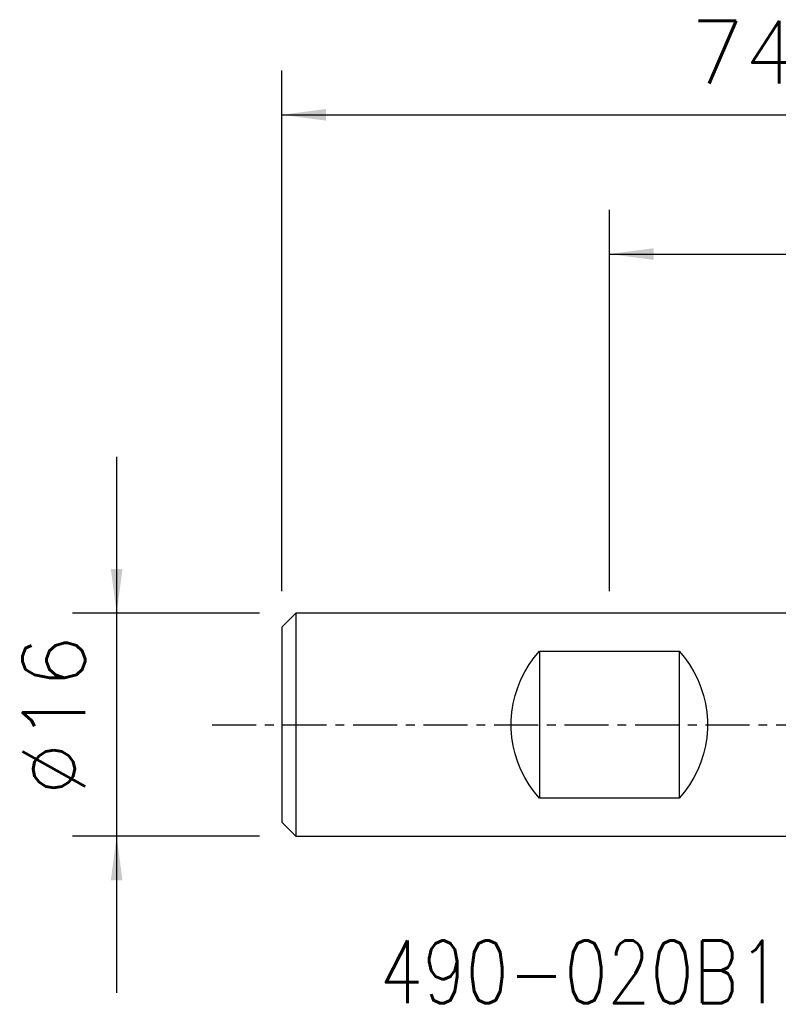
# Model space of a CAD drawing. Extents: x -68 to 41, y -21 to 51.
# Tile 1 of 10: x -68 to -13, y -20 to 51. Entities that reach past the tile are written whole.
import ezdxf
from ezdxf.enums import TextEntityAlignment as Align

# ---------------------------------------------------------------- set-up
doc = ezdxf.new("R2010")
doc.units = 0
doc.header["$MEASUREMENT"] = 0
doc.linetypes.add('CENTER', pattern=[5.059896, 3.162435, -0.632487, 0.632487, -0.632487])
doc.layers.get('0').update_dxf_attribs({"linetype": 'CONTINUOUS'})
for name, color, linetype in [('SK1', 4, 'CONTINUOUS'), ('SK2', 7, 'CONTINUOUS'), ('SK4', 2, 'CENTER'), ('SK6', 5, 'CONTINUOUS')]:
    doc.layers.add(name, color=color, linetype=linetype)
doc.styles.add('SANDVIK_STYLE', font='simplex.shx', dxfattribs={"height": 3})
doc.styles.get("Standard").update_dxf_attribs({"font": 'simplex.shx'})
doc.dimstyles.new('SANDVIK_DIM', dxfattribs={"dimscale": 0, "dimtxt": 4.5, "dimasz": 4.57, "dimexe": 5, "dimexo": 0, "dimgap": 2.3, "dimtad": 1, "dimdsep": 46, "dimtxsty": 'SANDVIK_STYLE', "dimcen": 0.09, "dimclrd": 256, "dimclre": 256, "dimclrt": 256, "dimadec": 0, "dimazin": 0, "dimtfac": 1, "dimtofl": 0, "dimtmove": 2, "dimatfit": 3, "dimfxl": 1, "dimtolj": 1, "dimtzin": 0, "dimarcsym": 0})

# ---------------------------------------------------------------- blocks, each defined once
blk = doc.blocks.new('*D1')
for p, q in [((-49, 9.58475), (-49, 46.972892)), ((25.0125, 11.5875), (25.0125, 46.972892)), ((-49, 43.797892), (25.0125, 43.797892))]:
    blk.add_line(p, q)
for points in [[(-49, 43.797892), (-45.825, 44.215889), (-45.825, 43.379895)], [(25.0125, 43.797892), (21.8375, 43.379895), (21.8375, 44.215889)]]:
    blk.add_solid(points)
blk.add_text('74.01', height=4.5).set_placement((-19.664474, 46.047892))
blk = doc.blocks.new('*D2')
for p, q in [((-60.85, 19.24725), (-60.85, -19.24725)), ((-50.5875, 7.99725), (-64.025, 7.99725)), ((-50.5875, -7.99725), (-64.025, -7.99725))]:
    blk.add_line(p, q)
for points in [[(-60.85, 7.99725), (-61.267997, 11.17225), (-60.432003, 11.17225)], [(-60.85, -7.99725), (-60.432003, -11.17225), (-61.267997, -11.17225)]]:
    blk.add_solid(points)
blk.add_text('%%c16', height=4.5, rotation=90).set_placement((-63.1, -5.109868))
blk = doc.blocks.new('*D3')
for p, q in [((-25.4875, 9.58475), (-25.4875, 36.972892)), ((25.0125, 11.5875), (25.0125, 36.972892)), ((-25.4875, 33.797892), (25.0125, 33.797892))]:
    blk.add_line(p, q)
for points in [[(-25.4875, 33.797892), (-22.3125, 34.215889), (-22.3125, 33.379895)], [(25.0125, 33.797892), (21.8375, 33.379895), (21.8375, 34.215889)]]:
    blk.add_solid(points)
blk.add_text('50.5', height=4.5).set_placement((-6.377632, 36.047892))

msp = doc.modelspace()

# ---------------------------------------------------------------- linework, layer by layer
at = {"layer": 'SK1'}
for p, q in [((-48, 7.99725), (-49, 6.99725)), ((0, 7.99725), (-48, 7.99725)), ((-48, 7.99725), (-48, -7.99725)), ((-49, 6.99725), (-49, -6.99725)), ((-30.5, 5.284222), (-20.475, 5.284222)), ((-30.5, 5.284222), (-30.5, -5.284222)), ((-20.475, 5.284222), (-20.475, -5.284222)), ((-20.475, -5.284222), (-30.5, -5.284222)), ((-49, -6.99725), (-48, -7.99725)), ((-48, -7.99725), (0, -7.99725))]:
    msp.add_line(p, q, dxfattribs=at)
for points in [[(-30.5, -5.284222, 0), (-30.890555, -4.813317, 0), (-31.243609, -4.314637, 0), (-31.557123, -3.79106, 0), (-31.829289, -3.245607, 0), (-32.058536, -2.681425, 0), (-32.243542, -2.101771, 0), (-32.383238, -1.509988, 0), (-32.47682, -0.909492, 0), (-32.523746, -0.303748, 0), (-32.523746, 0.303748, 0), (-32.47682, 0.909492, 0), (-32.383238, 1.509988, 0), (-32.243542, 2.101771, 0), (-32.058536, 2.681425, 0), (-31.829289, 3.245607, 0), (-31.557123, 3.79106, 0), (-31.243609, 4.314637, 0), (-30.890555, 4.813317, 0), (-30.5, 5.284222, 0)], [(-20.475, 5.284222, 0), (-20.084445, 4.813317, 0), (-19.731391, 4.314637, 0), (-19.417877, 3.79106, 0), (-19.145711, 3.245607, 0), (-18.916464, 2.681425, 0), (-18.731458, 2.101771, 0), (-18.591762, 1.509988, 0), (-18.49818, 0.909492, 0), (-18.451254, 0.303748, 0), (-18.451254, -0.303748, 0), (-18.49818, -0.909492, 0), (-18.591762, -1.509988, 0), (-18.731458, -2.101771, 0), (-18.916464, -2.681425, 0), (-19.145711, -3.245607, 0), (-19.417877, -3.79106, 0), (-19.731391, -4.314637, 0), (-20.084445, -4.813317, 0), (-20.475, -5.284222, 0)]]:
    msp.add_polyline3d(points, dxfattribs=at)
at = {"layer": 'SK4'}
msp.add_line((-54, 0), (30.0125, 0), dxfattribs=at)

# ---------------------------------------------------------------- texts
at = {"layer": 'SK6', "style": 'SANDVIK_STYLE', "width": 1.029624}
msp.add_text('490-020B16-08L', height=4.5, dxfattribs=at).set_placement((-41.968689, -20), (2.758942, -20), align=Align.FIT)

# ---------------------------------------------------------------- dimensions: what is measured, and where the dimension line sits
at = {"layer": 'SK2'}
for base, p1, text, picture, middle in [((25.0125, 43.797892), (-49, 9.58475), '74.01', '*D1', (-19.664474, 46.047892)), ((25.0125, 33.797892), (-25.4875, 9.58475), '50.5', '*D3', (-6.377632, 36.047892))]:
    dim = msp.add_linear_dim(base=base, p1=p1, p2=(25.0125, 11.5875), text=text, dimstyle='SANDVIK_DIM', dxfattribs=at)
    dim.commit()
    dim.dimension.update_dxf_attribs({"geometry": picture, "text_midpoint": middle})
dim = msp.add_linear_dim(base=(-60.85, -7.99725), p1=(-50.5875, 7.99725), p2=(-50.5875, -7.99725), angle=90, text='%%c16', dimstyle='SANDVIK_DIM', dxfattribs=at)
dim.commit()
dim.dimension.update_dxf_attribs({"geometry": '*D2', "text_midpoint": (-63.1, -5.109868)})

doc.saveas('drawing.dxf')
